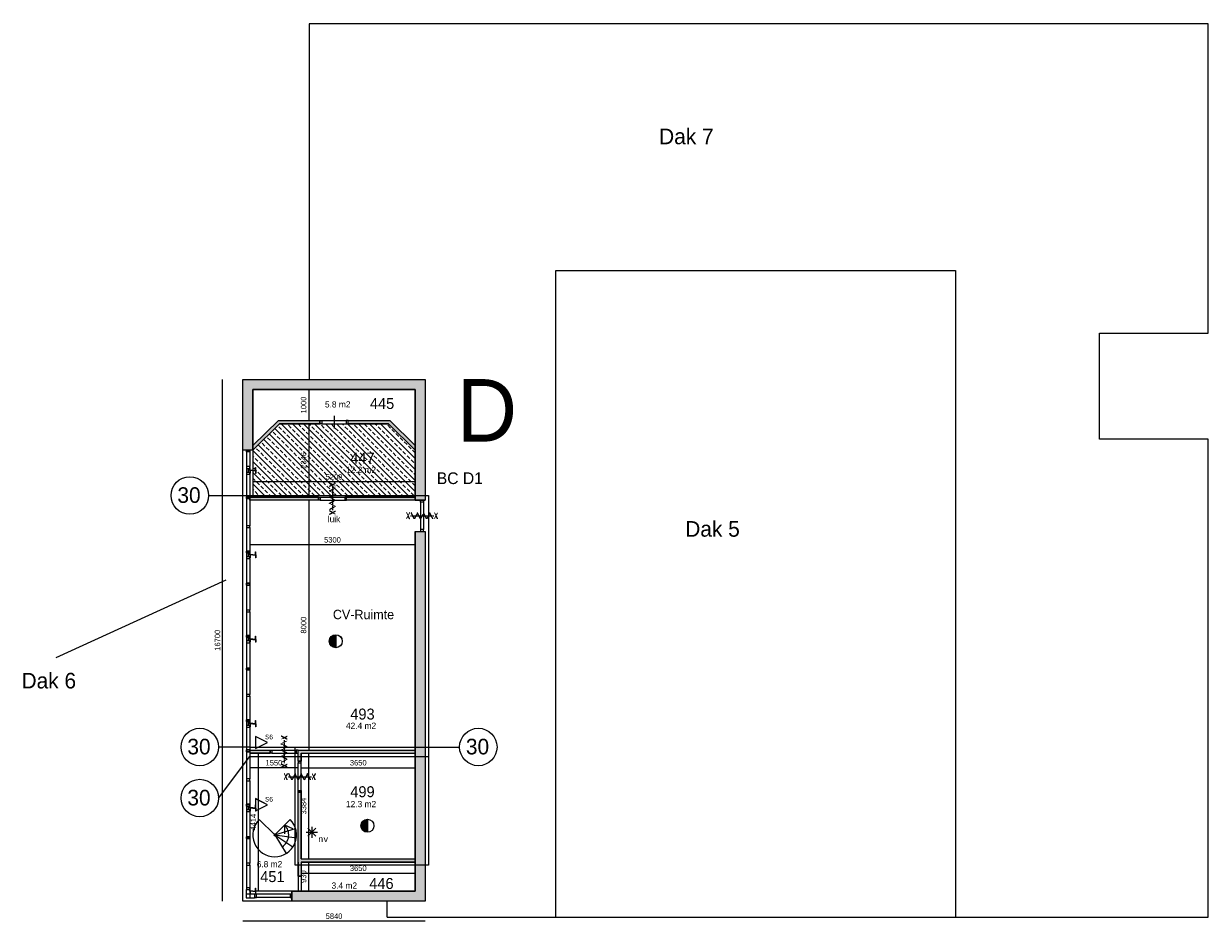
# Model space of a CAD drawing. Extents: x 412717 to 633544, y 20597 to 98125.
# Tile 1 of 2: x 595604 to 633544, y 20597 to 49325. Entities that reach past the tile are written whole.
import ezdxf
from ezdxf.enums import TextEntityAlignment as Align

# ---------------------------------------------------------------- set-up
doc = ezdxf.new("R2010")
doc.units = 0
doc.header["$MEASUREMENT"] = 0
doc.header["$PDMODE"] = 35
doc.header["$PDSIZE"] = -0.5
doc.linetypes.add('DASHED', pattern=[0.75, 0.5, -0.25])
doc.layers.get('0').update_dxf_attribs({"linetype": 'CONTINUOUS'})
doc.layers.get('DEFPOINTS').update_dxf_attribs({"linetype": 'CONTINUOUS'})
for name, color, linetype in [('-02$TEKST$$$MAAT', 252, 'CONTINUOUS'), ('AA$1A---_ARCEER', 252, 'CONTINUOUS'), ('AL22----_BINNENWAND', 252, 'CONTINUOUS'), ('AM$1A---_MAATVOERING', 252, 'CONTINUOUS'), ('AT$1A---_TEKST', 252, 'CONTINUOUS'), ('Brandweer', 252, 'CONTINUOUS'), ('brandweer NIEUW', 252, 'CONTINUOUS'), ('COMPARTIMENTERING', 252, 'CONTINUOUS'), ('LAYER01', 252, 'CONTINUOUS'), ('LAYER20', 252, 'CONTINUOUS'), ('LAYER30', 252, 'CONTINUOUS'), ('LAYER62', 252, 'DASHED'), ('LAYER65', 252, 'DASHED'), ('M2', 252, 'CONTINUOUS'), ('NUL', 252, 'CONTINUOUS')]:
    doc.layers.add(name, color=color, linetype=linetype)
doc.styles.add('B-01', font='b-gbp')
doc.styles.add('MONOTXT', font='MONOTXT')
doc.dimstyles.new('BBA_STAND', dxfattribs={"dimtxt": 175, "dimasz": 1, "dimexe": 1, "dimexo": 0.001, "dimgap": 75, "dimtad": 1, "dimdec": 0, "dimzin": 0, "dimdsep": 46, "dimtxsty": 'B-01', "dimblk": 'NONE', "dimblk1": 'NONE', "dimblk2": 'PIJL1', "dimcen": 1, "dimse1": 1, "dimse2": 1, "dimclrd": 256, "dimclre": 1, "dimclrt": 256, "dimadec": 0, "dimazin": 0, "dimtfac": 1, "dimtdec": 0, "dimtmove": 0, "dimatfit": 0, "dimldrblk": 'PIJL1', "dimfxl": 1, "dimtolj": 1, "dimtzin": 0, "dimarcsym": 0})

# ---------------------------------------------------------------- blocks, each defined once
blk = doc.blocks.new('*D5')
at = {"layer": 'AM$1A---_MAATVOERING', "lineweight": -2, "transparency": 16777216}
blk.add_line((604732, 21561), (604732, 22491), dxfattribs=at)
at = {"layer": 'DEFPOINTS', "color": 0, "transparency": 16777216}
for p in [(604645, 22491), (604732, 22491), (604645, 21561)]:
    blk.add_point(p, dxfattribs=at)
at = {"layer": 'AM$1A---_MAATVOERING', "transparency": 16777216, "insert": (604569, 22026), "char_height": 175, "attachment_point": 5, "rotation": 90, "style": 'B-01'}
blk.add_mtext('\\A1;930', dxfattribs=at)
blk = doc.blocks.new('_None')
blk = doc.blocks.new('PIJL1')
at = {"color": 1, "linetype": 'ByBlock'}
blk.add_line((0, 83), (0, -83), dxfattribs=at)
blk.add_solid([(-100, 17), (-100, -17), (0, 0)], dxfattribs=at)
blk = doc.blocks.new('*D6')
at = {"layer": 'AM$1A---_MAATVOERING', "lineweight": -2, "transparency": 16777216}
blk.add_line((604732, 34075), (604732, 26075), dxfattribs=at)
at = {"layer": 'DEFPOINTS', "color": 0, "transparency": 16777216}
for p in [(604111, 34075), (604111, 26075), (604732, 26075)]:
    blk.add_point(p, dxfattribs=at)
at = {"layer": 'AM$1A---_MAATVOERING', "transparency": 16777216, "insert": (604569, 30075), "char_height": 175, "attachment_point": 5, "rotation": 90, "style": 'B-01'}
blk.add_mtext('\\A1;8000', dxfattribs=at)
blk = doc.blocks.new('*D7')
at = {"layer": 'AM$1A---_MAATVOERING', "lineweight": -2, "transparency": 16777216}
blk.add_line((604394, 25507), (602844, 25507), dxfattribs=at)
at = {"layer": 'DEFPOINTS', "color": 0, "transparency": 16777216}
for p in [(602844, 25507), (602844, 25471), (604394, 25471)]:
    blk.add_point(p, dxfattribs=at)
at = {"layer": 'AM$1A---_MAATVOERING', "transparency": 16777216, "insert": (603619, 25670), "char_height": 175, "attachment_point": 5, "style": 'B-01'}
blk.add_mtext('\\A1;1550', dxfattribs=at)
blk = doc.blocks.new('*D8')
at = {"layer": 'AM$1A---_MAATVOERING', "lineweight": -2, "transparency": 16777216}
blk.add_line((603125, 21561), (603125, 25975), dxfattribs=at)
at = {"layer": 'DEFPOINTS', "color": 0, "transparency": 16777216}
for p in [(603125, 25975), (603159, 25975), (603159, 21561)]:
    blk.add_point(p, dxfattribs=at)
at = {"layer": 'AM$1A---_MAATVOERING', "transparency": 16777216, "insert": (602962, 23768), "char_height": 175, "attachment_point": 5, "rotation": 90, "style": 'B-01'}
blk.add_mtext('\\A1;4414', dxfattribs=at)
blk = doc.blocks.new('*D9')
at = {"layer": 'AM$1A---_MAATVOERING', "lineweight": -2, "transparency": 16777216}
blk.add_line((604732, 22591), (604732, 25975), dxfattribs=at)
at = {"layer": 'DEFPOINTS', "color": 0, "transparency": 16777216}
for p in [(604673, 25975), (604732, 25975), (604669, 22591)]:
    blk.add_point(p, dxfattribs=at)
at = {"layer": 'AM$1A---_MAATVOERING', "transparency": 16777216, "insert": (604569, 24283), "char_height": 175, "attachment_point": 5, "rotation": 90, "style": 'B-01'}
blk.add_mtext('\\A1;3384', dxfattribs=at)
blk = doc.blocks.new('*D10')
at = {"layer": 'AM$1A---_MAATVOERING', "lineweight": -2, "transparency": 16777216}
blk.add_line((608464, 20597), (602624, 20597), dxfattribs=at)
at = {"layer": 'DEFPOINTS', "color": 0, "transparency": 16777216}
for p in [(602624, 21241), (608464, 21241), (602624, 20597)]:
    blk.add_point(p, dxfattribs=at)
at = {"layer": 'AM$1A---_MAATVOERING', "transparency": 16777216, "insert": (605544, 20759), "char_height": 175, "attachment_point": 5, "style": 'B-01'}
blk.add_mtext('\\A1;5840', dxfattribs=at)
blk = doc.blocks.new('*D11')
at = {"layer": 'AM$1A---_MAATVOERING', "lineweight": -2, "transparency": 16777216}
blk.add_line((608144, 22130), (604494, 22130), dxfattribs=at)
at = {"layer": 'DEFPOINTS', "color": 0, "transparency": 16777216}
for p in [(604494, 22215), (604494, 22130), (608144, 22215)]:
    blk.add_point(p, dxfattribs=at)
at = {"layer": 'AM$1A---_MAATVOERING', "transparency": 16777216, "insert": (606319, 22293), "char_height": 175, "attachment_point": 5, "style": 'B-01'}
blk.add_mtext('\\A1;3650', dxfattribs=at)
blk = doc.blocks.new('*D12')
at = {"layer": 'AM$1A---_MAATVOERING', "lineweight": -2, "transparency": 16777216}
blk.add_line((604494, 25507), (608144, 25507), dxfattribs=at)
at = {"layer": 'DEFPOINTS', "color": 0, "transparency": 16777216}
for p in [(604494, 25850), (608144, 25850), (608144, 25507)]:
    blk.add_point(p, dxfattribs=at)
at = {"layer": 'AM$1A---_MAATVOERING', "transparency": 16777216, "insert": (606319, 25670), "char_height": 175, "attachment_point": 5, "style": 'B-01'}
blk.add_mtext('\\A1;3650', dxfattribs=at)
blk = doc.blocks.new('*D13')
at = {"layer": 'AM$1A---_MAATVOERING', "lineweight": -2, "transparency": 16777216}
blk.add_line((608143, 32641), (602843, 32641), dxfattribs=at)
at = {"layer": 'DEFPOINTS', "color": 0, "transparency": 16777216}
for p in [(602843, 32641), (602843, 32626), (608143, 32626)]:
    blk.add_point(p, dxfattribs=at)
at = {"layer": 'AM$1A---_MAATVOERING', "transparency": 16777216, "insert": (605493, 32804), "char_height": 175, "attachment_point": 5, "style": 'B-01'}
blk.add_mtext('\\A1;5300', dxfattribs=at)
blk = doc.blocks.new('*D14')
at = {"layer": 'AM$1A---_MAATVOERING', "lineweight": -2, "transparency": 16777216}
blk.add_line((604732, 37621), (604732, 36621), dxfattribs=at)
at = {"layer": 'DEFPOINTS', "color": 0, "transparency": 16777216}
for p in [(604724, 37621), (604724, 36621), (604732, 36621)]:
    blk.add_point(p, dxfattribs=at)
at = {"layer": 'AM$1A---_MAATVOERING', "transparency": 16777216, "insert": (604569, 37121), "char_height": 175, "attachment_point": 5, "rotation": 90, "style": 'B-01'}
blk.add_mtext('\\A1;1000', dxfattribs=at)
blk = doc.blocks.new('*D17')
at = {"layer": 'AM$1A---_MAATVOERING', "lineweight": -2, "transparency": 16777216}
blk.add_line((601974, 21241), (601974, 37941), dxfattribs=at)
at = {"layer": 'DEFPOINTS', "color": 0, "transparency": 16777216}
for p in [(601974, 37941), (602624, 37941), (602624, 21241)]:
    blk.add_point(p, dxfattribs=at)
at = {"layer": 'AM$1A---_MAATVOERING', "transparency": 16777216, "insert": (601811, 29591), "char_height": 175, "attachment_point": 5, "rotation": 90, "style": 'B-01'}
blk.add_mtext('\\A1;16700', dxfattribs=at)
blk = doc.blocks.new('*D18')
at = {"layer": 'AM$1A---_MAATVOERING', "lineweight": -2, "transparency": 16777216}
blk.add_line((604732, 36521), (604732, 34175), dxfattribs=at)
at = {"layer": 'DEFPOINTS', "color": 0, "transparency": 16777216}
for p in [(604117, 36521), (604117, 34175), (604732, 34175)]:
    blk.add_point(p, dxfattribs=at)
at = {"layer": 'AM$1A---_MAATVOERING', "transparency": 16777216, "insert": (604569, 35348), "char_height": 175, "attachment_point": 5, "rotation": 90, "style": 'B-01'}
blk.add_mtext('\\A1;2346', dxfattribs=at)
blk = doc.blocks.new('*D19')
at = {"layer": 'AM$1A---_MAATVOERING', "lineweight": -2, "transparency": 16777216}
blk.add_line((608144, 34657), (602944, 34657), dxfattribs=at)
at = {"layer": 'DEFPOINTS', "color": 0, "transparency": 16777216}
for p in [(602944, 34921), (608144, 34921), (602944, 34657)]:
    blk.add_point(p, dxfattribs=at)
at = {"layer": 'AM$1A---_MAATVOERING', "transparency": 16777216, "insert": (605544, 34820), "char_height": 175, "attachment_point": 5, "style": 'B-01'}
blk.add_mtext('\\A1;5200', dxfattribs=at)

msp = doc.modelspace()

# ---------------------------------------------------------------- hatches: boundary and pattern name
at = {"layer": 'AA$1A---_ARCEER'}
h = msp.add_hatch(color=256, dxfattribs=at)
h.dxf.hatch_style = 1
h.paths.add_polyline_path([(608144, 37620.8), (608144, 34075.1), (608464, 34075.1), (608464, 37940.8), (602624, 37940.8), (602624, 35680.8), (602944, 35680.8), (602944, 37620.8)])
h = msp.add_hatch(color=256, dxfattribs=at)
h.dxf.hatch_style = 1
h.paths.add_polyline_path([(604686, 36520.8), (604686, 36620.8), (603760.7, 36620.8), (602944, 35820.8), (602944, 35680.8), (603801.5, 36520.8)])
h.paths.add_polyline_path([(605093.6, 36520.8), (605093.6, 36620.8), (604686, 36620.8), (604686, 36520.8)])
h = msp.add_hatch(dxfattribs=at)
h.set_pattern_fill('ANSI33', color=256, scale=1000, angle=-90, style=0)
h.set_pattern_definition([(315, (546893, 551687), (176.7767, 176.7767), []), (315, (546893, 551510.22), (176.7767, 176.7767), [125, -62.5])])
h.paths.add_polyline_path([(608144, 34225.1), (608144, 35680), (607285.6, 36520.8), (605993.6, 36520.8), (605993.6, 36521.1), (605933.8, 36521.1), (605153.6, 36520.8), (605093.6, 36520.8), (603801.5, 36520.8), (602944, 35680.8), (602944, 35029.6), (603011, 35029.6, 0.4142135), (603029, 35047.6), (603029, 35124.6), (603044, 35124.6), (603044, 35029.6), (603044, 35020.6), (603044, 34925.6), (603029, 34925.6), (603029, 35002.6, 0.4142136), (603011, 35020.6), (602944, 35020.6), (602944, 34225.1), (605494.1, 34225.1), (605494.1, 34323.1), (605397.4, 34372.6), (605494.1, 34422.1), (605494.1, 34323.1), (605590.9, 34273.6), (605496.1, 34225.1)])
h.paths.add_polyline_path([(605025.4, 35695.9), (605025.4, 35000.1), (604762.9, 35000.1), (604762.9, 35695.9)], flags=24)
h.paths.add_polyline_path([(605191.9, 34950.9), (605896.1, 34950.9), (605896.1, 34688.4), (605191.9, 34688.4)], flags=24)
h.paths.add_polyline_path([(605975.5, 35159.6), (607083.8, 35159.6), (607083.8, 35684.6), (605975.5, 35684.6)], flags=24)
h.paths.add_polyline_path([(605875.6, 35197.1), (607204.2, 35197.1), (607204.2, 34897.1), (605875.6, 34897.1)], flags=24)
h = msp.add_hatch(color=256, dxfattribs=at)
h.dxf.hatch_style = 1
h.paths.add_polyline_path([(607285.6, 36520.8), (608144, 35680), (608144, 35819.9), (607326.4, 36620.8), (605993.6, 36620.8), (605993.6, 36520.8)])
h = msp.add_hatch(color=256, dxfattribs=at)
h.dxf.hatch_style = 1
h.paths.add_polyline_path([(605044, 34075.1), (605044, 34175.1), (602844, 34175.1), (602844, 34075.1)])
h = msp.add_hatch(color=256, dxfattribs=at)
h.dxf.hatch_style = 1
h.paths.add_polyline_path([(608144, 34075.1), (608144, 34175.1), (605944, 34175.1), (605944, 34075.1)])
h = msp.add_hatch(color=256, dxfattribs=at)
h.dxf.hatch_style = 1
h.paths.add_polyline_path([(608464, 33075.1), (608144, 33075.1), (608144, 21560.6), (604194, 21560.6), (604194, 21240.6), (608464, 21240.6)])
h = msp.add_hatch(color=256, dxfattribs=at)
h.dxf.hatch_style = 1
h.paths.add_polyline_path([(603494.5, 25975.1), (603494.5, 26075.1), (602843.7, 26075.1), (602843.7, 26025.1), (602843.7, 25975.1)])
h = msp.add_hatch(color=256, dxfattribs=at)
h.dxf.hatch_style = 1
h.paths.add_polyline_path([(608144, 25975.1), (608144, 26075.1), (604394, 26075.1), (604394, 25975.4), (604394, 25975.4), (604394, 25725.1), (604494, 25725.1), (604494, 25975.1), (604494, 25975.1)])
h = msp.add_hatch(color=256, dxfattribs=at)
h.dxf.hatch_style = 1
h.paths.add_polyline_path([(608144, 22490.6), (608144, 22590.6), (604494, 22590.6), (604494, 24725.1), (604394, 24725.1), (604394, 22540.6), (604394, 22490.6), (604394, 22040.6), (604494, 22040.6), (604494, 22490.6)])
at = {"layer": 'Brandweer'}
msp.add_hatch(color=256, dxfattribs=at).paths.add_polyline_path([(606613.5, 23446.3), (606613.5, 23862.7, 1)])
at = {"layer": 'brandweer NIEUW'}
msp.add_hatch(color=256, dxfattribs=at).paths.add_polyline_path([(605597, 29352.8), (605597, 29769.2, 1)])

# ---------------------------------------------------------------- linework, layer by layer
at = {"layer": '-02$TEKST$$$MAAT'}
for points in [[(603027, 26320.4), (603027, 26125.1), (603417.6, 26320.4), (603027, 26515.8)], [(603029.5, 26320.4), (603029.5, 26129.2), (603412, 26320.4), (603029.5, 26511.7)], [(603027, 24326.4), (603027, 24131.1), (603417.6, 24326.4), (603027, 24521.8)], [(603029.5, 24326.4), (603029.5, 24135.2), (603412, 24326.4), (603029.5, 24517.7)]]:
    msp.add_lwpolyline(points, close=True, dxfattribs=at)
at = {"layer": 'AA$1A---_ARCEER'}
for p, q in [((605093.6, 36620.8), (605093.6, 36520.8)), ((602944, 35820.8), (602944, 35680.8)), ((602944, 35820.8), (602944, 35680.8))]:
    msp.add_line(p, q, dxfattribs=at)
for points in [[(605543.7, 36770.8), (605543.7, 36570.8), (605543.7, 36370.8)], [(602944, 35680.8), (602944, 34175.1)], [(605494.1, 34325.1), (605494.1, 34125.1), (605494.1, 33925.1)], [(605494.1, 34325.1), (605494.1, 34125.1), (605494.1, 33925.1)], [(608164, 33575), (608364, 33575), (608564, 33575)], [(603944.4, 26225.1), (603944.4, 26025.1), (603944.4, 25825.1)], [(604244, 25225.3), (604444, 25225.3), (604644, 25225.3)], [(604244, 25225.3), (604444, 25225.3), (604644, 25225.3)], [(603642.6, 23363), (604311.2, 23570.1)], [(603642.6, 23363), (604009, 22766.6)], [(603642.6, 23363), (604228.1, 22979.4)], [(603642.6, 23363), (604336.1, 23268.5)]]:
    msp.add_lwpolyline(points, dxfattribs=at)
at = {"layer": 'AL22----_BINNENWAND'}
for points in [[(602624, 35680.8), (602624, 37940.8)], [(602624, 37940.8), (608464, 37940.8)], [(608464, 37940.8), (608464, 34075.1)], [(602944, 37620.8), (602944, 35680.8)], [(608144, 37620.8), (602944, 37620.8)], [(608144, 34075.1), (608144, 37620.8)], [(602944, 35680.8), (602624, 35680.8)], [(608464, 34075.1), (608144, 34075.1)], [(608144, 33075.1), (608464, 33075.1)], [(608144, 21560.6), (608144, 33075.1)], [(608464, 33075.1), (608464, 21240.6)], [(604194, 21240.6), (604194, 21560.6)], [(604194, 21560.6), (608144, 21560.6)], [(608464, 21240.6), (604194, 21240.6)]]:
    msp.add_lwpolyline(points, dxfattribs=at)
at = {"layer": 'Brandweer'}
for p, q in [((604706.6, 23572.3, 2600), (604961.1, 23317.8, 2600)), ((604706.6, 23316.6, 2600), (604962.3, 23572.3, 2600)), ((604833.8, 23625, 2600), (604833.8, 23265.2, 2600)), ((606613.5, 23864), (606613.5, 23445)), ((604653, 23444.2, 2600), (605014.7, 23444.2, 2600))]:
    msp.add_line(p, q, dxfattribs=at)
for radius in [209.5, 208.2]:
    msp.add_circle((606613.5, 23654.5), radius, dxfattribs=at)
at = {"layer": 'brandweer NIEUW'}
msp.add_line((605597, 29770.5), (605597, 29351.5), dxfattribs=at)
for radius in [209.5, 208.2]:
    msp.add_circle((605597, 29561), radius, dxfattribs=at)
at = {"layer": 'COMPARTIMENTERING', "ltscale": 800}
for p, q in [((601524, 34225.1), (608564, 34225.1)), ((608564, 34225.1), (608564, 22390.6)), ((602843.6, 26175.1), (601843.6, 26175.1)), ((601843.6, 24541), (602843.6, 25875.1)), ((602843.6, 26175.1), (608564, 26175.1)), ((602843.6, 25875.1), (608564, 25875.1)), ((604294, 22390.6), (604294, 26175.1)), ((608564, 26175.1), (609564, 26175.1)), ((608564, 22390.6), (604294, 22390.6))]:
    msp.add_line(p, q, dxfattribs=at)
at = {"layer": 'COMPARTIMENTERING'}
for centre in [(600924, 34225.1), (601243.6, 26175.1), (610164, 26175.1), (601243.6, 24541)]:
    msp.add_circle(centre, 600, dxfattribs=at)
at = {"layer": 'LAYER20'}
for points in [[(602944, 35820.8), (603760.7, 36620.8), (605093.5, 36620.8)], [(602944, 35820.8), (603760.7, 36620.8), (605093.6, 36620.8)], [(605093.5, 36520.8), (603801.5, 36520.8), (602944, 35680.8)], [(605093.6, 36520.8), (603801.5, 36520.8), (602944, 35680.8)], [(605093.5, 36620.8), (605093.5, 36520.8)], [(605993.6, 36520.8), (605993.6, 36620.8)], [(605993.6, 36620.8), (607326.4, 36620.8)], [(607285.6, 36520.8), (605993.6, 36520.8)], [(608143.1, 35680.8), (607285.6, 36520.8)], [(607326.4, 36620.8), (608143.1, 35820.8)], [(602844, 34075.1), (602844, 34175.1)], [(602844, 34175.1), (605044, 34175.1)], [(605044, 34175.1), (605044, 34075.1)], [(605944, 34075.1), (605944, 34175.1)], [(605944, 34175.1), (608144, 34175.1)], [(608144, 34175.1), (608144, 34075.1)], [(605044, 34075.1), (602844, 34075.1)], [(608144, 34075.1), (605944, 34075.1)], [(602844, 26075.1), (603494.5, 26075.1)], [(603494.5, 25975.1), (602844, 25975.1)], [(603494.5, 26075.1), (603494.5, 25975.1)], [(604394, 25725.1), (604394, 26075.2)], [(604494, 25975.1), (604494, 25725.1)], [(604494, 25725.1), (604394, 25725.1)], [(604394, 24725.1), (604494, 24725.1)], [(604394, 22540.6), (604394, 24725.1)], [(604494, 24725.1), (604494, 22590.6)], [(604394, 22040.6), (604394, 22540.6)], [(604494, 22590.6), (608144, 22590.6)], [(604494, 22490.6), (604494, 22040.6)], [(608144, 22490.6), (604494, 22490.6)], [(604494, 22040.6), (604394, 22040.6)]]:
    msp.add_lwpolyline(points, dxfattribs=at)
at = {"layer": 'LAYER30'}
for points in [[(605093.6, 36620.8), (605153.6, 36620.8), (605153.6, 36520.8), (605093.6, 36520.8)], [(605993.6, 36620.8), (605933.8, 36620.8), (605933.8, 36521.1), (605993.6, 36521.1)], [(602842.9, 35680.8), (602842.9, 35621.1), (602743.9, 35621.1), (602743.9, 35680.8)], [(602842.9, 35086.8), (602842.9, 35150.6), (602743.9, 35150.6), (602743.9, 35086.8)], [(602842.9, 34904.8), (602842.9, 34964.5), (602743.9, 34964.5), (602743.9, 34904.8)], [(602843.1, 34184.9), (602843.1, 34125.1), (602743.4, 34125.1), (602743.4, 34184.9)], [(602842.9, 34125.1), (602842.9, 34184.9), (602743.9, 34184.9), (602743.9, 34125.1)], [(605044, 34175.1), (605104, 34175.1), (605104, 34075.1), (605044, 34075.1)], [(605944, 34175.1), (605884.2, 34175.1), (605884.2, 34075.4), (605944, 34075.4)], [(608414, 34075.1), (608414, 34015.1), (608314, 34015.1), (608314, 34075.1)], [(602843.1, 33197.4), (602843.1, 33257.1), (602743.4, 33257.1), (602743.4, 33197.4)], [(608414, 33075.1), (608414, 33134.9), (608314.2, 33134.9), (608314.2, 33075.1)], [(602843.1, 32387.1), (602843.1, 32446.9), (602743.4, 32446.9), (602743.4, 32387.1)], [(602843.2, 32446.9), (602843.2, 32387.1), (602743.5, 32387.1), (602743.5, 32446.9)], [(602843.2, 32204.9), (602843.2, 32264.6), (602743.5, 32264.6), (602743.5, 32204.9)], [(602843.2, 31359.6), (602843.2, 31419.4), (602743.5, 31419.4), (602743.5, 31359.6)], [(602843.4, 31419.4), (602843.4, 31359.6), (602743.6, 31359.6), (602743.6, 31419.4)], [(602843.4, 30497.4), (602843.4, 30557.1), (602743.6, 30557.1), (602743.6, 30497.4)], [(602843.4, 29685.4), (602843.4, 29745.2), (602743.6, 29745.2), (602743.6, 29685.4)], [(602843.5, 29745.2), (602843.5, 29685.4), (602743.7, 29685.4), (602743.7, 29745.2)], [(602843.5, 29512.9), (602843.5, 29572.6), (602743.7, 29572.6), (602743.7, 29512.9)], [(602843.5, 28643.6), (602843.5, 28703.4), (602743.7, 28703.4), (602743.7, 28643.6)], [(602843.5, 28703.4), (602843.5, 28643.6), (602743.7, 28643.6), (602743.7, 28703.4)], [(602843.5, 27797.4), (602843.5, 27857.1), (602743.7, 27857.1), (602743.7, 27797.4)], [(602843.5, 26987.1), (602843.5, 27046.9), (602743.7, 27046.9), (602743.7, 26987.1)], [(602843.6, 27046.9), (602843.6, 26987.1), (602743.9, 26987.1), (602743.9, 27046.9)], [(602843.6, 26804.9), (602843.6, 26864.6), (602743.9, 26864.6), (602743.9, 26804.9)], [(602843.6, 26025.1), (602843.6, 26084.9), (602743.9, 26084.9), (602743.9, 26025.1)], [(602843.7, 26084.9), (602843.7, 26025.1), (602744, 26025.1), (602744, 26084.9)], [(603494.5, 26075.1), (603554.5, 26075.1), (603554.5, 25975.1), (603494.5, 25975.1)], [(604394, 26075.1), (604334.3, 26075.1), (604334.3, 25975.4), (604394, 25975.4)], [(604394, 25725.1), (604394, 25665.4), (604493.7, 25665.4), (604493.7, 25725.1)], [(602843.7, 25097.4), (602843.7, 25157.1), (602744, 25157.1), (602744, 25097.4)], [(604394, 24725.1), (604394, 24785.1), (604494, 24785.1), (604494, 24725.1)], [(602843.7, 24282.1), (602843.7, 24341.9), (602744, 24341.9), (602744, 24282.1)], [(602843.9, 24341.9), (602843.9, 24282.1), (602744.1, 24282.1), (602744.1, 24341.9)], [(602843.9, 24108.9), (602843.9, 24168.6), (602744.1, 24168.6), (602744.1, 24108.9)], [(602843.9, 23243.6), (602843.9, 23303.4), (602744.1, 23303.4), (602744.1, 23243.6)], [(602844, 23303.4), (602844, 23243.6), (602744.2, 23243.6), (602744.2, 23303.4)], [(602844, 22397.4), (602844, 22457.1), (602744.2, 22457.1), (602744.2, 22397.4)], [(602844, 21612.1), (602844, 21671.9), (602744.2, 21671.9), (602744.2, 21612.1)], [(603056, 21460.6), (602996.2, 21460.6), (602996.2, 21360.9), (603056, 21360.9)], [(604194, 21460.6), (604134.3, 21460.6), (604134.3, 21360.9), (604194, 21360.9)]]:
    msp.add_lwpolyline(points, close=True, dxfattribs=at)
for points in [[(605153.6, 36620.8), (605933.8, 36620.8)], [(605153.6, 36520.8), (605933.8, 36521.1)], [(602743.9, 35621.1), (602743.9, 35150.6)], [(602842.9, 35621.1), (602842.9, 35150.6)], [(602743.9, 35086.8), (602743.9, 34964.5)], [(602743.9, 34904.8), (602743.9, 34184.9)], [(602842.9, 35086.8), (602842.9, 34964.5)], [(602842.9, 34904.8), (602842.9, 34184.9)], [(605104, 34175.1), (605884.2, 34175.1)], [(602743.4, 34125.1), (602743.4, 33257.1)], [(602843.1, 34125.1), (602843.1, 33257.1)], [(605104, 34075.1), (605884.2, 34075.4)], [(608314, 34015.1), (608314.2, 33134.9)], [(608414, 34015.1), (608414, 33134.9)], [(602743.4, 33197.4), (602743.4, 32446.9)], [(602843.1, 33197.4), (602843.1, 32446.9)], [(602743.5, 32387.1), (602743.5, 32264.6)], [(602843.2, 32387.1), (602843.2, 32264.6)], [(602743.5, 32204.9), (602743.5, 31419.4)], [(602843.2, 32204.9), (602843.2, 31419.4)], [(602743.6, 31359.6), (602743.6, 30557.1)], [(602843.4, 31359.6), (602843.4, 30557.1)], [(602743.6, 30497.4), (602743.6, 29745.2)], [(602843.4, 30497.4), (602843.4, 29745.2)], [(602743.7, 29685.4), (602743.7, 29572.6)], [(602843.5, 29685.4), (602843.5, 29572.6)], [(602743.7, 29512.9), (602743.7, 28703.4)], [(602843.5, 29512.9), (602843.5, 28703.4)], [(602743.7, 28643.6), (602743.7, 27857.1)], [(602843.5, 28643.6), (602843.5, 27857.1)], [(602743.7, 27797.4), (602743.7, 27046.9)], [(602843.5, 27797.4), (602843.5, 27046.9)], [(602743.9, 26987.1), (602743.9, 26864.6)], [(602843.6, 26987.1), (602843.6, 26864.6)], [(602743.9, 26804.9), (602743.9, 26084.9)], [(602843.6, 26804.9), (602843.6, 26084.9)], [(602744, 26025.1), (602744, 25157.1)], [(602843.7, 26025.1), (602843.7, 25157.1)], [(603554.5, 26075.1), (604334.3, 26075.1)], [(603554.5, 25975.1), (604334.3, 25975.4)], [(604394, 24785.1), (604394, 25665.4)], [(604494, 24785.1), (604493.7, 25665.4)], [(602744, 25097.4), (602744, 24341.9)], [(602843.7, 25097.4), (602843.7, 24341.9)], [(602744.1, 24282.1), (602744.1, 24168.6)], [(602843.9, 24282.1), (602843.9, 24168.6)], [(602744.1, 24108.9), (602744.1, 23303.4)], [(602843.9, 24108.9), (602843.9, 23303.4)], [(602744.2, 23243.6), (602744.2, 22457.1)], [(602844, 23243.6), (602844, 22457.1)], [(602744.2, 22397.4), (602744.2, 21671.9)], [(602844, 22397.4), (602844, 21671.9)]]:
    msp.add_lwpolyline(points, dxfattribs=at)
at = {"layer": 'LAYER62'}
for points in [[(605590.9, 33627.6), (605397.4, 33727.6)], [(605397.4, 33627.6), (605590.9, 33727.6)], [(608861.5, 33478.2), (608761.5, 33671.8)], [(608861.5, 33671.8), (608761.5, 33478.2)], [(603847.6, 25527.6), (604041.1, 25627.6)], [(604041.1, 25527.6), (603847.6, 25627.6)], [(604941.5, 25128.5), (604841.5, 25322)], [(604941.5, 25322), (604841.5, 25128.5)]]:
    msp.add_lwpolyline(points, dxfattribs=at)
at = {"layer": 'LAYER65'}
for points in [[(605590.9, 34522.6), (605397.4, 34622.6)], [(605397.4, 34522.6), (605590.9, 34622.6)], [(605397.4, 33778.6), (605590.9, 33877.6), (605397.4, 33976.6), (605590.9, 34075.6), (605397.4, 34174.6), (605590.9, 34273.6), (605397.4, 34372.6), (605590.9, 34471.6)], [(605494.1, 34497.6), (605494.1, 33752.6)], [(605494.1, 34497.6), (605494.1, 33752.6)], [(607966.5, 33478.2), (607866.5, 33671.8)], [(607966.5, 33671.8), (607866.5, 33478.2)], [(607991.5, 33575), (608736.5, 33575)], [(607991.5, 33575), (608736.5, 33575)], [(608710.5, 33478.2), (608611.5, 33671.8), (608512.5, 33478.2), (608413.5, 33671.8), (608314.5, 33478.2), (608215.5, 33671.8), (608116.5, 33478.2), (608017.5, 33671.8)], [(603847.6, 26422.6), (604041.1, 26522.6)], [(604041.1, 26422.6), (603847.6, 26522.6)], [(603847.6, 25678.6), (604041.1, 25777.6), (603847.6, 25876.6), (604041.1, 25975.6), (603847.6, 26074.6), (604041.1, 26173.6), (603847.6, 26272.6), (604041.1, 26371.6)], [(603944.4, 26397.6), (603944.4, 25652.6)], [(603944.4, 26397.6), (603944.4, 25652.6)], [(604046.5, 25128.5), (603946.5, 25322)], [(604046.5, 25322), (603946.5, 25128.5)], [(604071.5, 25225.3), (604816.5, 25225.3)], [(604071.5, 25225.3), (604816.5, 25225.3)], [(604790.5, 25128.5), (604691.5, 25322), (604592.5, 25128.5), (604493.5, 25322), (604394.5, 25128.5), (604295.5, 25322), (604196.5, 25128.5), (604097.5, 25322)]]:
    msp.add_lwpolyline(points, dxfattribs=at)
at = {"layer": 'NUL'}
for p, q in [((596646.7, 29035.7), (602087, 31522.5)), ((604194, 21560.6), (603044, 21560.6))]:
    msp.add_line(p, q, dxfattribs=at)
for points in [[(607244, 20725.1), (633543.9, 20725.1), (633543.9, 36025.1), (630064, 36025.1), (630064, 39425.1), (633543.9, 39425.1), (633543.9, 49325.1), (604744, 49325.1), (604744, 37945.1)], [(612644, 20725.1), (612644, 41425.1), (625444, 41425.1), (625444, 20725.1)], [(602624, 35680.8), (602624, 37940.8), (608464, 37940.8), (608464, 34075.1)], [(602944, 35680.8), (602944, 37620.8), (608144, 37620.8), (608144, 34075.1)], [(602944, 35820.8), (603760.7, 36620.8)], [(602944, 35680.8), (603801.5, 36520.8)], [(603760.7, 36620.8), (605093.6, 36620.8)], [(603760.7, 36620.8), (605093.6, 36620.8)], [(603801.5, 36520.8), (605093.6, 36520.8)], [(603801.5, 36520.8), (605093.6, 36520.8)], [(605993.6, 36620.8), (607326.4, 36620.8)], [(605993.6, 36520.8), (607285.6, 36520.8)], [(608143.1, 35680.8), (607285.6, 36520.8)], [(608143.1, 35820.8), (607326.4, 36620.8)], [(602944, 35680.8), (602624, 35680.8)], [(604194, 21240.6), (602624, 21240.6), (602624, 35680.8)], [(602793.1, 35087.1), (602793.1, 34963.1)], [(602844, 35029.6), (602844, 35124.6)], [(602859, 35124.6), (602844, 35124.6)], [(602844, 35020.6), (602844, 35029.6)], [(602844, 35020.6), (602844, 34925.6)], [(602844, 34925.6), (602859, 34925.6)], [(602859, 35047.6), (602859, 35124.6)], [(602859, 35002.6), (602859, 34925.6)], [(602944, 35029.6), (602877, 35029.6)], [(602944, 35020.6), (602877, 35020.6)], [(602944, 35029.6), (603011, 35029.6)], [(602944, 35020.6), (603011, 35020.6)], [(603029, 35124.6), (603044, 35124.6)], [(603029, 35047.6), (603029, 35124.6)], [(603029, 35002.6), (603029, 34925.6)], [(603044, 34925.6), (603029, 34925.6)], [(603044, 35029.6), (603044, 35124.6)], [(603044, 35020.6), (603044, 35029.6)], [(603044, 35020.6), (603044, 34925.6)], [(602844, 34175.1), (602844, 34075.1)], [(605044, 34175.1), (602844, 34175.1)], [(608144, 34175.1), (605944, 34175.1)], [(608144, 34175.1), (608144, 34075.1)], [(605044, 34075.1), (602844, 34075.1)], [(608144, 34075.1), (605944, 34075.1)], [(608144, 34075.1), (608464, 34075.1)], [(608144, 33075.1), (608144, 21560.6), (604194, 21560.6)], [(608464, 33075.1), (608464, 21240.6), (604194, 21240.6)], [(608144, 33075.1), (608464, 33075.1)], [(602793.2, 32387.1), (602793.2, 32263.1)], [(602844, 32329.6), (602844, 32424.6)], [(602859, 32424.6), (602844, 32424.6)], [(602844, 32320.6), (602844, 32329.6)], [(602844, 32320.6), (602844, 32225.6)], [(602859, 32347.6), (602859, 32424.6)], [(602859, 32302.6), (602859, 32225.6)], [(602944, 32329.6), (602877, 32329.6)], [(602944, 32320.6), (602877, 32320.6)], [(602944, 32329.6), (603011, 32329.6)], [(602944, 32320.6), (603011, 32320.6)], [(603029, 32424.6), (603044, 32424.6)], [(603029, 32347.6), (603029, 32424.6)], [(603029, 32302.6), (603029, 32225.6)], [(603044, 32329.6), (603044, 32424.6)], [(603044, 32320.6), (603044, 32329.6)], [(603044, 32320.6), (603044, 32225.6)], [(602844, 32225.6), (602859, 32225.6)], [(603044, 32225.6), (603029, 32225.6)], [(602793.5, 29685.4), (602793.5, 29563.1)], [(602844, 29629.6), (602844, 29724.6)], [(602859, 29724.6), (602844, 29724.6)], [(602844, 29620.6), (602844, 29629.6)], [(602844, 29620.6), (602844, 29525.6)], [(602859, 29647.6), (602859, 29724.6)], [(602859, 29602.6), (602859, 29525.6)], [(602944, 29629.6), (602877, 29629.6)], [(602944, 29620.6), (602877, 29620.6)], [(602944, 29629.6), (603011, 29629.6)], [(602944, 29620.6), (603011, 29620.6)], [(603029, 29724.6), (603044, 29724.6)], [(603029, 29647.6), (603029, 29724.6)], [(603029, 29602.6), (603029, 29525.6)], [(603044, 29629.6), (603044, 29724.6)], [(603044, 29620.6), (603044, 29629.6)], [(603044, 29620.6), (603044, 29525.6)], [(602844, 29525.6), (602859, 29525.6)], [(603044, 29525.6), (603029, 29525.6)], [(602793.6, 26987.1), (602793.6, 26863.1)], [(602844, 26929.6), (602844, 27024.6)], [(602859, 27024.6), (602844, 27024.6)], [(602859, 26947.6), (602859, 27024.6)], [(603029, 27024.6), (603044, 27024.6)], [(603029, 26947.6), (603029, 27024.6)], [(603044, 26929.6), (603044, 27024.6)], [(602844, 26920.6), (602844, 26929.6)], [(602844, 26920.6), (602844, 26825.6)], [(602844, 26825.6), (602859, 26825.6)], [(602859, 26902.6), (602859, 26825.6)], [(602944, 26929.6), (602877, 26929.6)], [(602944, 26920.6), (602877, 26920.6)], [(602944, 26929.6), (603011, 26929.6)], [(602944, 26920.6), (603011, 26920.6)], [(603029, 26902.6), (603029, 26825.6)], [(603044, 26825.6), (603029, 26825.6)], [(603044, 26920.6), (603044, 26929.6)], [(603044, 26920.6), (603044, 26825.6)], [(602844, 26075.1), (603494.5, 26075.1)], [(602844, 25975.1), (603494.5, 25975.1)], [(603494.5, 25975.1), (603494.5, 26075.1)], [(604394, 25725.1), (604394, 26075.1)], [(604394, 26075.1), (608144, 26075.1)], [(604494, 25725.1), (604494, 25975.1)], [(604494, 25975.1), (608144, 25975.1)], [(604394, 25725.1), (604494, 25725.1)], [(604394, 24725.1), (604494, 24725.1)], [(604394, 22490.6), (604394, 24725.1)], [(604494, 22590.6), (604494, 24725.1)], [(602793.9, 24282.1), (602793.9, 24168.6)], [(602844, 24229.6), (602844, 24324.6)], [(602859, 24324.6), (602844, 24324.6)], [(602859, 24247.6), (602859, 24324.6)], [(603029, 24324.6), (603044, 24324.6)], [(603029, 24247.6), (603029, 24324.6)], [(603044, 24229.6), (603044, 24324.6)], [(602844, 24220.6), (602844, 24229.6)], [(602844, 24220.6), (602844, 24125.6)], [(602844, 24125.6), (602859, 24125.6)], [(602859, 24202.6), (602859, 24125.6)], [(602944, 24229.6), (602877, 24229.6)], [(602944, 24220.6), (602877, 24220.6)], [(602944, 24229.6), (603011, 24229.6)], [(602944, 24220.6), (603011, 24220.6)], [(603029, 24202.6), (603029, 24125.6)], [(603044, 24125.6), (603029, 24125.6)], [(603044, 24220.6), (603044, 24229.6)], [(603044, 24220.6), (603044, 24125.6)], [(603642.6, 23363), (603150.3, 23855.3)], [(603642.6, 23363), (604134.9, 23855.3)], [(603960.8, 23681.2), (603960.8, 23399.1)], [(603960.8, 23681.2), (604217.2, 23563.6)], [(604394, 22490.6), (604394, 22040.6)], [(604494, 22590.6), (608144, 22590.6)], [(604494, 22490.6), (604494, 22040.6)], [(604494, 22490.6), (608144, 22490.6)], [(604394, 22040.6), (604494, 22040.6)], [(604394, 22040.6), (604394, 21560.6)], [(604494, 22040.6), (604494, 21560.6)], [(602859, 21659.6), (602844, 21659.6)], [(602844, 21564.6), (602844, 21659.6)], [(602859, 21582.6), (602859, 21659.6)], [(603029, 21659.6), (603044, 21659.6)], [(603029, 21582.6), (603029, 21659.6)], [(603044, 21460.6), (603044, 21659.6)], [(602730, 21612.1), (602730, 21346.6), (602996.5, 21346.6)], [(602844, 21460.6), (602730, 21460.6)], [(602844, 21555.6), (602844, 21564.6)], [(602844, 21555.6), (602844, 21460.6)], [(602844, 21460.6), (602859, 21460.6)], [(602996.5, 21460.6), (602844, 21460.6)], [(602844, 21460.6), (602844, 21346.6)], [(602859, 21537.6), (602859, 21460.6)], [(602944, 21564.6), (602877, 21564.6)], [(602944, 21555.6), (602877, 21555.6)], [(602944, 21564.6), (603011, 21564.6)], [(602944, 21555.6), (603011, 21555.6)], [(604194, 21460.6), (603894, 21460.6), (602996.5, 21460.6)], [(604194, 21360.9), (603894, 21360.9), (602996.5, 21360.9)], [(603029, 21537.6), (603029, 21460.6)], [(603044, 21460.6), (603029, 21460.6)], [(604194, 21560.6), (604194, 21240.6)], [(607244, 20725.1), (607244, 21240.6)]]:
    msp.add_lwpolyline(points, dxfattribs=at)
for points in [[(602859, 35047.6, 0.4142136), (602877, 35029.6)], [(602877, 35020.6, 0.4142136), (602859, 35002.6)], [(603011, 35029.6, 0.4142135), (603029, 35047.6)], [(603029, 35002.6, 0.4142136), (603011, 35020.6)], [(602859, 32347.6, 0.4142136), (602877, 32329.6)], [(602877, 32320.6, 0.4142136), (602859, 32302.6)], [(603011, 32329.6, 0.4142135), (603029, 32347.6)], [(603029, 32302.6, 0.4142136), (603011, 32320.6)], [(602859, 29647.6, 0.4142136), (602877, 29629.6)], [(602877, 29620.6, 0.4142136), (602859, 29602.6)], [(603011, 29629.6, 0.4142135), (603029, 29647.6)], [(603029, 29602.6, 0.4142136), (603011, 29620.6)], [(602859, 26947.6, 0.4142136), (602877, 26929.6)], [(603011, 26929.6, 0.4142135), (603029, 26947.6)], [(602877, 26920.6, 0.4142136), (602859, 26902.6)], [(603029, 26902.6, 0.4142136), (603011, 26920.6)], [(602859, 24247.6, 0.4142136), (602877, 24229.6)], [(602877, 24220.6, 0.4142136), (602859, 24202.6)], [(603011, 24229.6, 0.4142135), (603029, 24247.6)], [(603029, 24202.6, 0.4142136), (603011, 24220.6)], [(603147.6, 23858, 2.4142164), (604137.5, 23858)], [(603878.1, 22979.6, 0.4846831), (603960.8, 23681.2)], [(602859, 21582.6, 0.4142136), (602877, 21564.6)], [(602877, 21555.6, 0.4142136), (602859, 21537.6)], [(603011, 21564.6, 0.4142135), (603029, 21582.6)], [(603029, 21537.6, 0.4142136), (603011, 21555.6)]]:
    msp.add_lwpolyline(points, format="xyb", dxfattribs=at)
msp.add_lwpolyline([(603660.2, 23380.7, 1), (603624.9, 23345.3, 1)], format="xyb", close=True, dxfattribs=at)

# ---------------------------------------------------------------- texts
at = {"layer": '-02$TEKST$$$MAAT', "style": 'MONOTXT'}
for p in [(603336.1, 26496.2), (603336.1, 24502.2)]:
    msp.add_text('S6', height=148.75, dxfattribs=at).set_placement(p, align=Align.MIDDLE_LEFT)
at = {"layer": 'AT$1A---_TEKST', "style": 'B-01'}
for s, p in [('Dak 7', (615954.8, 45467.2)), ('Dak 5', (616791.7, 32905.7)), ('Dak 6', (595535.1, 28048.6))]:
    msp.add_text(s, height=500, rotation=0, dxfattribs=at).set_placement(p)
at = {"layer": 'Brandweer', "style": 'MONOTXT'}
msp.add_text('nv', height=185.94, dxfattribs=at).set_placement((605199.4, 23228.7, 2600), align=Align.MIDDLE)
at = {"layer": 'LAYER01', "style": 'B-01'}
for s, height, p in [('445', 350, (606691, 36994.1)), ('447', 350, (606063, 35247.1)), ('BC D1', 375, (608834, 34590)), ('30', 500, (600526.4, 33988.6)), ('493', 350, (606063, 27054.1)), ('30', 500, (600846, 25938.6)), ('30', 500, (609766.4, 25938.6)), ('30', 500, (600846, 24304.4)), ('499', 350, (606063, 24569.1)), ('451', 350, (603177.9, 21851.1)), ('446', 350, (606670, 21632.1))]:
    msp.add_text(s, height=height, rotation=0, dxfattribs=at).set_placement(p)
at = {"layer": 'LAYER01', "insert": (609475, 37951), "char_height": 2000, "width": 1683.04, "attachment_point": 1, "style": 'B-01'}
msp.add_mtext('D', dxfattribs=at)
at = {"layer": 'M2', "width": 1805, "attachment_point": 1, "style": 'B-01'}
for s, insert, char_height in [('5.8 m2', (605251.6, 37242.1), 200), ('12.2 m2', (605925.6, 35147.1), 200), ('luik', (605342.6, 33569.1), 200), ('CV-Ruimte', (605506.6, 30566.1), 300), ('42.4 m2', (605925.6, 26956.1), 200), ('12.3 m2', (605925.6, 24449.1), 200), ('6.8 m2', (603066.6, 22525.1), 200), ('3.4 m2', (605463.6, 21840.1), 200)]:
    msp.add_mtext(s, dxfattribs=dict(at, insert=insert, char_height=char_height))

# ---------------------------------------------------------------- dimensions: what is measured, and where the dimension line sits
at = {"layer": 'AM$1A---_MAATVOERING'}
for base, p1, p2, picture, middle in [((601973.6, 37940.8), (602624, 21240.6), (602624, 37940.8), '*D17', (601811.1, 29590.7)), ((604731.6, 36620.8), (604723.6, 37620.8), (604723.6, 36620.8), '*D14', (604569.1, 37120.8)), ((604731.6, 34175.1), (604116.6, 36520.8), (604116.6, 34175.1), '*D18', (604569.1, 35348)), ((604731.6, 26075.1), (604110.6, 34075.1), (604110.6, 26075.1), '*D6', (604569.1, 30075.1)), ((603124.6076, 25975.1288), (603158.6076, 21560.6444), (603158.6076, 25975.1288), '*D8', (602962.1076, 23767.8866)), ((604731.6, 25974.8), (604668.6, 22590.6), (604673.1, 25974.8), '*D9', (604569.1, 24282.7)), ((604731.6, 22490.6), (604644.6, 21560.6), (604644.6, 22490.6), '*D5', (604569.1, 22025.6))]:
    dim = msp.add_linear_dim(base=base, p1=p1, p2=p2, angle=270, dimstyle='BBA_STAND', dxfattribs=at)
    dim.commit()
    dim.dimension.update_dxf_attribs({"geometry": picture, "text_midpoint": middle})
for base, p1, p2, picture, middle in [((602944, 34657.1), (608144, 34921.1), (602944, 34921.1), '*D19', (605544, 34819.6)), ((602843.1, 32641.1), (608143, 32626.1), (602843.1, 32626.1), '*D13', (605493.1, 32803.6)), ((608144, 25507.1), (604494, 25850.1), (608144, 25850.1), '*D12', (606319, 25669.6)), ((602843.7, 25507.1), (604394, 25471.1), (602843.7, 25471.1), '*D7', (603618.9, 25669.6)), ((604494, 22130.1), (608144, 22215.1), (604494, 22215.1), '*D11', (606319, 22292.6)), ((602624, 20596.6), (608464, 21240.6), (602624, 21240.6), '*D10', (605544, 20759.1))]:
    dim = msp.add_linear_dim(base=base, p1=p1, p2=p2, dimstyle='BBA_STAND', dxfattribs=at)
    dim.commit()
    dim.dimension.update_dxf_attribs({"geometry": picture, "text_midpoint": middle})

doc.saveas('drawing.dxf')
